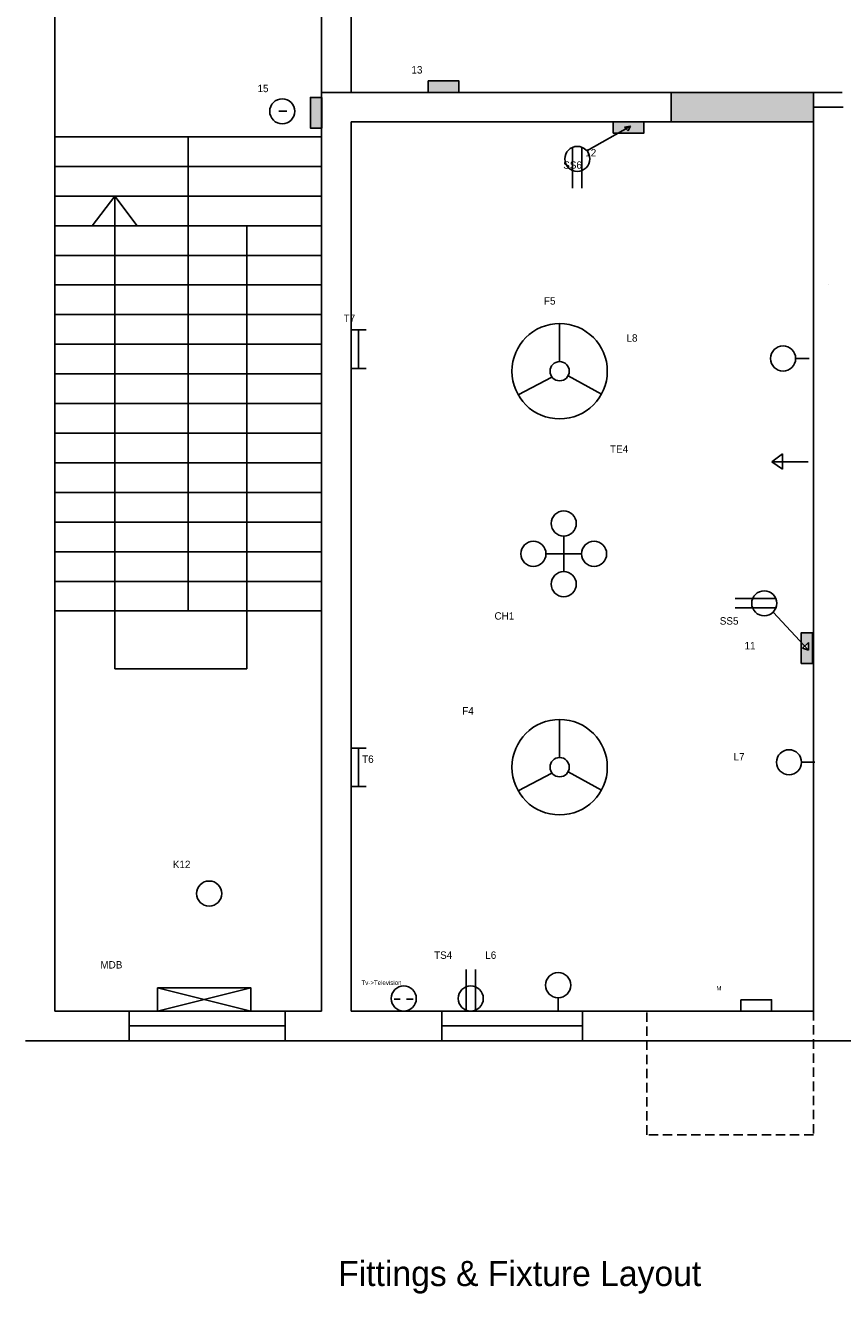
# Model space of a CAD drawing. Header units: millimetres. Extents: x 934 to 1772, y 802 to 1677.
# Tile 1 of 6: x 934 to 1210, y 802 to 1230. Entities that reach past the tile are written whole.
import ezdxf

# ---------------------------------------------------------------- set-up
doc = ezdxf.new("R2010")
doc.units = ezdxf.units.MM
doc.linetypes.add('HIDDEN2', pattern=[4.7625, 3.175, -1.5875])

msp = doc.modelspace()

# ---------------------------------------------------------------- hatches: boundary and pattern name
for color, points in [(5, [(1080.23, 1211.1), (1069.86, 1211.1), (1069.86, 1207.26), (1080.23, 1207.26)]), (5, [(1033.87, 1205.55), (1030.06, 1205.55), (1030.06, 1195.18), (1033.87, 1195.18)]), (2, [(1199.87, 1202.26), (1199.87, 1207.26), (1151.87, 1207.26), (1151.87, 1197.26), (1199.87, 1197.26)]), (5, [(1142.68, 1197.26), (1132.31, 1197.26), (1132.31, 1193.49), (1133.99, 1193.49), (1136.63, 1194.98), (1136.06, 1195.56), (1138.13, 1195.82), (1137.35, 1194.25), (1136.63, 1194.98), (1133.99, 1193.49), (1142.68, 1193.49)]), (5, [(1199.57, 1024.94), (1195.74, 1024.94), (1195.74, 1021.65), (1196.89, 1020.4), (1198.18, 1021.59), (1198.18, 1018.99), (1196.19, 1019.76), (1196.89, 1020.4), (1195.74, 1021.65), (1195.74, 1014.57), (1199.57, 1014.57)])]:
    msp.add_hatch(color=color).paths.add_polyline_path(points)

# ---------------------------------------------------------------- linework, layer by layer
for p, q in [((943.87, 1202.26), (943.87, 1318.26)), ((1033.87, 1291.26), (1033.87, 1207.26)), ((1043.87, 1291.26), (1043.87, 1207.26)), ((1033.87, 897.26), (1033.87, 1207.26)), ((1033.87, 1207.26), (1151.87, 1207.26)), ((1151.87, 1207.26), (1151.87, 1197.26)), ((1151.87, 1207.26), (1209.59, 1207.26)), ((1199.87, 1202.26), (1199.87, 1207.26)), ((943.87, 897.26), (943.87, 1202.26)), ((1019.41, 1200.95), (1022.16, 1200.95)), ((1199.87, 897.26), (1199.87, 1202.26)), ((1199.87, 1202.26), (1209.87, 1202.26)), ((1043.87, 897.26), (1043.87, 1197.26)), ((1043.87, 1197.26), (1151.87, 1197.26)), ((1123.41, 1187.52), (1138.13, 1195.82)), ((1138.13, 1195.82), (1136.06, 1195.56)), ((1136.06, 1195.56), (1137.35, 1194.25)), ((1137.35, 1194.25), (1138.13, 1195.82)), ((1151.87, 1197.26), (1199.87, 1197.26)), ((1033.87, 1192.26), (943.87, 1192.26)), ((988.87, 1192.26), (988.87, 1032.26)), ((1118.57, 1188.7), (1118.57, 1174.94)), ((1121.66, 1188.75), (1121.66, 1174.94)), ((1033.87, 1182.26), (943.87, 1182.26)), ((1033.87, 1172.26), (943.87, 1172.26)), ((964.12, 1172.26), (956.4, 1162.26)), ((964.12, 1012.75), (964.12, 1172.26)), ((964.12, 1172.26), (971.65, 1162.26)), ((1033.87, 1162.26), (943.87, 1162.26)), ((1008.62, 1162.26), (1008.62, 1032.26)), ((1033.87, 1152.26), (943.87, 1152.26)), ((1033.87, 1142.26), (943.87, 1142.26)), ((1204.87, 1142.26), (1204.87, 1142.26)), ((1033.87, 1132.26), (943.87, 1132.26)), ((1043.87, 1127.14), (1048.86, 1127.14)), ((1046.31, 1127.14), (1046.31, 1114.13)), ((1114.21, 1116.42), (1114.21, 1129.26)), ((1033.87, 1122.26), (943.87, 1122.26)), ((1043.87, 1114.13), (1048.86, 1114.13)), ((1193.86, 1117.45), (1198.38, 1117.45)), ((1033.87, 1112.26), (943.87, 1112.26)), ((1111.62, 1111.2), (1100.21, 1105.23)), ((1117.06, 1111.59), (1128.33, 1105.44)), ((1033.87, 1102.26), (943.87, 1102.26)), ((1033.87, 1092.26), (943.87, 1092.26)), ((1189.48, 1085.32), (1185.82, 1082.61)), ((1189.48, 1080.14), (1189.48, 1085.32)), ((1033.87, 1082.26), (943.87, 1082.26)), ((1198.15, 1082.61), (1185.82, 1082.61)), ((1185.82, 1082.61), (1189.48, 1080.14)), ((1033.87, 1072.26), (943.87, 1072.26)), ((1033.87, 1062.26), (943.87, 1062.26)), ((1115.59, 1045.55), (1115.59, 1057.55)), ((1033.87, 1052.26), (943.87, 1052.26)), ((1115.59, 1051.55), (1109.59, 1051.55)), ((1115.59, 1051.55), (1121.59, 1051.55)), ((1033.87, 1042.26), (943.87, 1042.26)), ((1187.2, 1036.45), (1173.43, 1036.45)), ((1033.87, 1032.26), (943.87, 1032.26)), ((1008.62, 1032.26), (1008.62, 1012.75)), ((1187.25, 1033.37), (1173.43, 1033.37)), ((1186.3, 1031.88), (1198.18, 1018.99)), ((1198.18, 1021.59), (1196.19, 1019.76)), ((1196.19, 1019.76), (1198.18, 1018.99)), ((1198.18, 1018.99), (1198.18, 1021.59)), ((1008.62, 1012.75), (964.12, 1012.75)), ((1114.21, 982.81), (1114.21, 995.65)), ((1043.87, 985.99), (1048.86, 985.99)), ((1046.31, 986), (1046.31, 972.99)), ((1195.87, 981.23), (1200.39, 981.23)), ((1111.62, 977.59), (1100.21, 971.62)), ((1117.06, 977.98), (1128.33, 971.83)), ((1043.87, 972.99), (1048.86, 972.99)), ((1082.71, 897.53), (1082.71, 911.34)), ((1085.8, 897.58), (1085.8, 911.34)), ((978.47, 905.12), (1009.95, 897.26)), ((978.47, 897.26), (1009.95, 905.12)), ((1058.4, 901.24), (1060.41, 901.24)), ((1062.53, 901.32), (1064.73, 901.32)), ((1113.72, 901.78), (1113.72, 897.26)), ((1033.87, 897.26), (943.87, 897.26)), ((968.93, 892.26), (968.93, 897.26)), ((968.93, 897.26), (968.93, 887.26)), ((1021.53, 892.26), (1021.53, 897.26)), ((1021.53, 897.26), (1021.53, 887.26)), ((1199.87, 897.26), (1043.87, 897.26)), ((968.93, 892.26), (1021.53, 892.26)), ((1038.87, 887.26), (933.87, 887.26)), ((1204.87, 887.26), (1038.87, 887.26)), ((1274.87, 887.26), (1204.87, 887.26))]:
    msp.add_line(p, q)
at = {"color": 3}
for p, q in [((1074.44, 892.26), (1074.44, 897.26)), ((1074.44, 897.26), (1074.44, 887.26)), ((1121.87, 892.26), (1121.87, 897.26)), ((1121.87, 897.26), (1121.87, 887.26)), ((1074.44, 892.26), (1121.87, 892.26))]:
    msp.add_line(p, q, dxfattribs=at)
at = {"linetype": 'HIDDEN2'}
for p, q in [((1143.66, 855.56), (1143.66, 897.26)), ((1199.87, 897.26), (1199.87, 855.56)), ((1199.87, 855.56), (1143.66, 855.56))]:
    msp.add_line(p, q, dxfattribs=at)
for points in [[(1069.86, 1211.1), (1080.23, 1211.1), (1080.23, 1207.26), (1069.86, 1207.26)], [(1033.89, 1205.55), (1033.89, 1195.18), (1030.06, 1195.18), (1030.06, 1205.55)], [(1132.31, 1197.32), (1142.68, 1197.32), (1142.68, 1193.49), (1132.31, 1193.49)], [(1199.57, 1024.94), (1199.57, 1014.57), (1195.74, 1014.57), (1195.74, 1024.94)], [(978.47, 905.12), (1009.95, 905.12), (1009.95, 897.26), (978.47, 897.26)], [(1175.4, 901.1), (1185.77, 901.1), (1185.77, 897.26), (1175.4, 897.26)]]:
    msp.add_lwpolyline(points, close=True)
for centre, radius in [((1020.58, 1200.86), 4.23), ((1120.17, 1184.79), 4.23), ((1114.21, 1113.16), 16.09), ((1189.63, 1117.45), 4.23), ((1114.21, 1113.16), 3.25), ((1115.59, 1061.79), 4.23), ((1105.36, 1051.55), 4.23), ((1125.83, 1051.55), 4.23), ((1115.59, 1041.32), 4.23), ((1183.28, 1034.85), 4.23), ((1114.21, 979.55), 16.09), ((1191.64, 981.23), 4.23), ((1114.21, 979.55), 3.25), ((995.91, 936.92), 4.23), ((1113.72, 906.01), 4.23), ((1061.59, 901.5), 4.23), ((1084.2, 901.5), 4.23)]:
    msp.add_circle(centre, radius)

# ---------------------------------------------------------------- texts
at = {"attachment_point": 1}
for s, insert, char_height, width in [('13', (1064.18, 1216.11), 2.5, 22.4255), ('       \\P\\P        15', (1004.79, 1218.16), 2.5, 33.4413), ('\\P\\P\\P\\P               12\\P       SS6\\P\\P\\P\\P\\P\\P\\P\\P\\P\\P\\PF5                          \\P\\P\\P                              L8\\P\\P\\P\\P\\P\\P\\P\\P\\P                        TE4', (1108.91, 1204.82), 2.5, 90.9619), ('        T7 ', (1033.87, 1132.26), 2.5, 29.7264), ('\\P\\P            CH1', (1081.07, 1040.18), 2.5, 72.3858), ('\\P\\PSS5\\P \\P         11\\P\\P\\P\\P\\P\\P\\P\\P\\P     L7', (1168.26, 1038.5), 2.5, 41.6083), ('\\PF4', (1081.32, 1003.98), 2.5, 52.8807), ('\\P\\P  T6', (1045.68, 991.86), 2.5, 20.9086), ('K12', (983.64, 948), 2.5, 28.542), ('TS4            L6', (1071.82, 917.39), 2.5, 63.2774), ('\\P\\P              MDB', (946.18, 922.46), 2.5, 87.6887), ('\\P\\P\\P      Tv->Television', (1043.87, 915.1), 1.5, 45.8141), ('       \\P    \\P          M', (1161.35, 910.71), 1.5, 38.5205), ('Fittings & Fixture Layout', (1039.45, 812.99), 8.5, 656.2114)]:
    msp.add_mtext(s, dxfattribs=dict(at, insert=insert, char_height=char_height, width=width))

doc.saveas('drawing.dxf')
